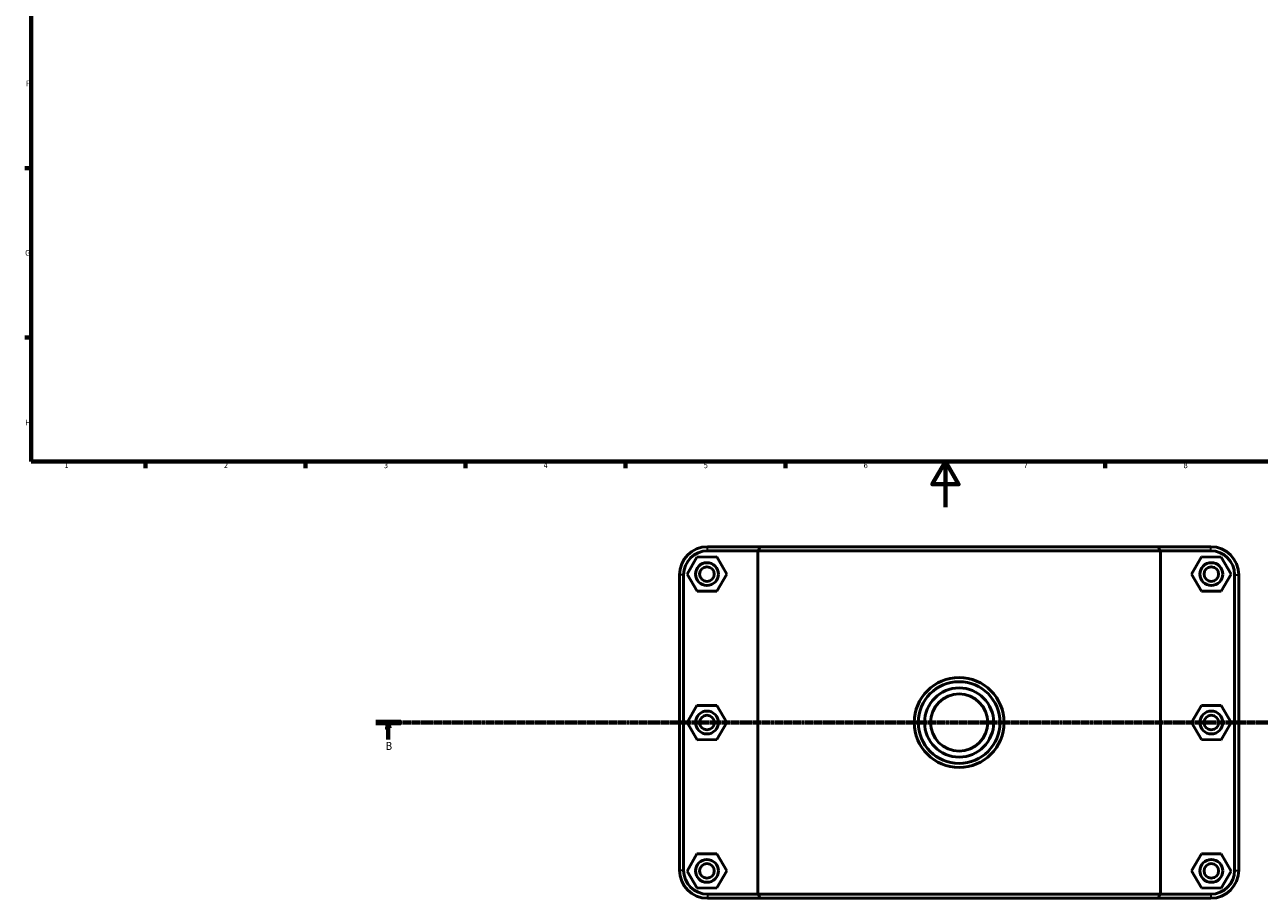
# Model space of a CAD drawing. Header units: millimetres. Extents: x 0 to 902, y -171 to 1184.
# Tile 1 of 6: x 17 to 558, y -171 to 211. Entities that reach past the tile are written whole.
import ezdxf

# ---------------------------------------------------------------- set-up
doc = ezdxf.new("R2010")
doc.units = ezdxf.units.MM
doc.linetypes.add('CHAIN', pattern=[0.7087, 0.4724, -0.0591, 0.1181, -0.0591])
for name, color, linetype, lineweight in [('Border (ISO)', 7, 'Continuous', 70), ('Section Line (ISO)', 7, 'CHAIN', 70), ('Visible (ISO)', 7, 'Continuous', 50), ('Visible Narrow (ISO)', 7, 'Continuous', 35)]:
    doc.layers.add(name, color=color, linetype=linetype, lineweight=lineweight)
doc.styles.add('Label Text (ISO)', font='tahoma.ttf')
doc.styles.add('Note Text (ISO)', font='tahoma.ttf')

# ---------------------------------------------------------------- blocks, each defined once
blk = doc.blocks.new('Borders Default Border')
at = {"layer": 'Border (ISO)'}
for p, q in [((20, 148.5), (17.1, 148.5)), ((20, 74.25), (17.1, 74.25)), ((70.08, 20), (70.08, 17.1)), ((140.17, 20), (140.17, 17.1)), ((210.25, 20), (210.25, 17.1)), ((280.33, 20), (280.33, 17.1)), ((350.42, 20), (350.42, 17.1)), ((490.58, 20), (490.58, 17.1))]:
    blk.add_line(p, q, dxfattribs=at)
at = {"layer": 'Border (ISO)', "flags": 128}
for points in [[(20, 20), (20, 574), (821, 574), (821, 20), (20, 20)], [(420.5, 0), (420.5, 20), (414.73, 10), (426.27, 10), (420.5, 20)]]:
    blk.add_lwpolyline(points, dxfattribs=at)
at = {"layer": 'Border (ISO)', "color": 232, "true_color": 0xca0064, "char_height": 2.5, "attachment_point": 7, "style": 'Note Text (ISO)'}
for s, insert in [('F', (17.7, 184.38)), ('G', (17.31, 110.08)), ('H', (17.44, 35.88)), ('1', (34.48, 17.1)), ('2', (104.37, 17.1)), ('3', (174.43, 17.05)), ('4', (244.42, 17.1)), ('5', (314.64, 17.05)), ('6', (384.66, 17.05)), ('7', (454.77, 17.1)), ('8', (524.81, 17.04))]:
    blk.add_mtext(s, dxfattribs=dict(at, insert=insert))
blk = doc.blocks.new('2dTransSection0')
at = {"layer": 'Section Line (ISO)', "linetype": 'CHAIN'}
blk.add_line((170.93, -94.34), (776.11, -94.34), dxfattribs=at)
at = {"layer": 'Section Line (ISO)', "linetype": 'Continuous', "lineweight": 140}
blk.add_line((170.93, -94.34), (181.84, -94.34), dxfattribs=at)
at = {"layer": 'Section Line (ISO)', "linetype": 'Continuous'}
for p, q in [((176.39, -94.34), (175.89, -96.84)), ((175.89, -96.84), (176.89, -96.84)), ((176.39, -96.84), (176.39, -94.34)), ((176.89, -96.84), (176.39, -94.34)), ((176.39, -101.74), (176.39, -96.84))]:
    blk.add_line(p, q, dxfattribs=at)
at = {"layer": 'Section Line (ISO)', "linetype": 'Continuous', "flags": 128}
blk.add_lwpolyline([(176.89, -96.84), (176.39, -94.34), (175.89, -96.84), (176.89, -96.84)], dxfattribs=at)
at = {"layer": 'Section Line (ISO)'}
blk.add_solid([(176.89, -96.84), (176.39, -94.34), (175.89, -96.84), (176.89, -96.84)], dxfattribs=at)
at = {"layer": 'Section Line (ISO)', "insert": (175.32, -106.34), "char_height": 3.5, "attachment_point": 7, "style": 'Label Text (ISO)'}
blk.add_mtext('B', dxfattribs=at)

msp = doc.modelspace()

# ---------------------------------------------------------------- linework, layer by layer
at = {"layer": 'Visible (ISO)'}
for p, q in [((339.459, -17.34), (316.281, -17.34)), ((316.281, -19.14), (338.35, -19.14)), ((514.713, -19.14), (338.35, -19.14)), ((338.35, -19.14), (338.35, -169.54)), ((339.459, -17.34), (513.604, -17.34)), ((536.781, -17.34), (513.604, -17.34)), ((514.713, -19.14), (536.781, -19.14)), ((514.713, -169.54), (514.713, -19.14)), ((311.661, -21.864), (307.371, -29.387)), ((320.321, -21.817), (311.661, -21.864)), ((324.691, -29.294), (320.321, -21.817)), ((528.371, -29.294), (532.741, -21.817)), ((532.741, -21.817), (541.401, -21.864)), ((541.401, -21.864), (545.691, -29.387)), ((304.031, -29.59), (304.031, -159.09)), ((305.831, -159.09), (305.831, -29.59)), ((307.371, -29.387), (311.741, -36.864)), ((320.401, -36.817), (324.691, -29.294)), ((532.661, -36.817), (528.371, -29.294)), ((545.691, -29.387), (541.321, -36.864)), ((547.231, -29.59), (547.231, -159.09)), ((549.031, -159.09), (549.031, -29.59)), ((311.741, -36.864), (320.401, -36.817)), ((541.321, -36.864), (532.661, -36.817)), ((311.661, -86.864), (307.371, -94.387)), ((320.321, -86.817), (311.661, -86.864)), ((324.691, -94.294), (320.321, -86.817)), ((528.371, -94.294), (532.741, -86.817)), ((532.741, -86.817), (541.401, -86.864)), ((541.401, -86.864), (545.691, -94.387)), ((307.371, -94.387), (311.741, -101.864)), ((320.401, -101.817), (324.691, -94.294)), ((532.661, -101.817), (528.371, -94.294)), ((545.691, -94.387), (541.321, -101.864)), ((311.741, -101.864), (320.401, -101.817)), ((541.321, -101.864), (532.661, -101.817)), ((311.661, -151.864), (307.371, -159.387)), ((320.321, -151.817), (311.661, -151.864)), ((324.691, -159.294), (320.321, -151.817)), ((528.371, -159.294), (532.741, -151.817)), ((532.741, -151.817), (541.401, -151.864)), ((541.401, -151.864), (545.691, -159.387)), ((307.371, -159.387), (311.741, -166.864)), ((320.401, -166.817), (324.691, -159.294)), ((532.661, -166.817), (528.371, -159.294)), ((545.691, -159.387), (541.321, -166.864)), ((311.741, -166.864), (320.401, -166.817)), ((541.321, -166.864), (532.661, -166.817)), ((338.35, -169.54), (316.281, -169.54)), ((316.281, -171.34), (339.459, -171.34)), ((338.35, -169.54), (514.713, -169.54)), ((513.604, -171.34), (339.459, -171.34)), ((513.604, -171.34), (536.781, -171.34)), ((536.781, -169.54), (514.713, -169.54))]:
    msp.add_line(p, q, dxfattribs=at)
for centre, radius in [((316.031, -29.34), 5), ((316.031, -29.34), 3.2), ((537.031, -29.34), 5), ((537.031, -29.34), 3.2), ((426.531, -94.34), 19.689), ((426.531, -94.34), 17.889), ((426.531, -94.34), 15.146), ((426.531, -94.34), 12.5), ((316.031, -94.34), 5), ((316.031, -94.34), 3.2), ((537.031, -94.34), 5), ((537.031, -94.34), 3.2), ((316.031, -159.34), 5), ((316.031, -159.34), 3.2), ((537.031, -159.34), 5), ((537.031, -159.34), 3.2)]:
    msp.add_circle(centre, radius, dxfattribs=at)
for centre, radius, start, end in [((316.281, -29.59), 12.25, 90, 180), ((316.281, -29.59), 10.45, 90, 180), ((536.781, -29.59), 12.25, 0, 90), ((536.781, -29.59), 10.45, 0, 90), ((316.281, -159.09), 12.25, 180, 270), ((316.281, -159.09), 10.45, 180, 270), ((536.781, -159.09), 12.25, 270, 0), ((536.781, -159.09), 10.45, 270, 0)]:
    msp.add_arc(centre, radius, start, end, dxfattribs=at)
for points in [[(339.459, -17.34), (339.087, -17.94), (338.717, -18.54), (338.35, -19.14)], [(513.604, -17.34), (513.975, -17.94), (514.345, -18.54), (514.713, -19.14)], [(339.459, -171.34), (339.087, -170.741), (338.717, -170.141), (338.35, -169.54)], [(513.604, -171.34), (513.975, -170.741), (514.345, -170.141), (514.713, -169.54)]]:
    msp.add_open_spline(points, degree=3, dxfattribs=at)
at = {"layer": 'Visible Narrow (ISO)'}
for p, q in [((316.281, -19.05), (316.281, -17.43)), ((536.781, -19.05), (536.781, -17.43)), ((305.741, -29.59), (304.121, -29.59)), ((547.321, -29.59), (548.941, -29.59)), ((305.741, -159.09), (304.121, -159.09)), ((547.321, -159.09), (548.941, -159.09)), ((316.281, -169.63), (316.281, -171.25)), ((536.781, -169.63), (536.781, -171.25))]:
    msp.add_line(p, q, dxfattribs=at)

# ---------------------------------------------------------------- block references
msp.add_blockref('Borders Default Border', (0, 0))
at = {"layer": 'Section Line (ISO)'}
msp.add_blockref('2dTransSection0', (0, 0), dxfattribs=at)

doc.saveas('drawing.dxf')
